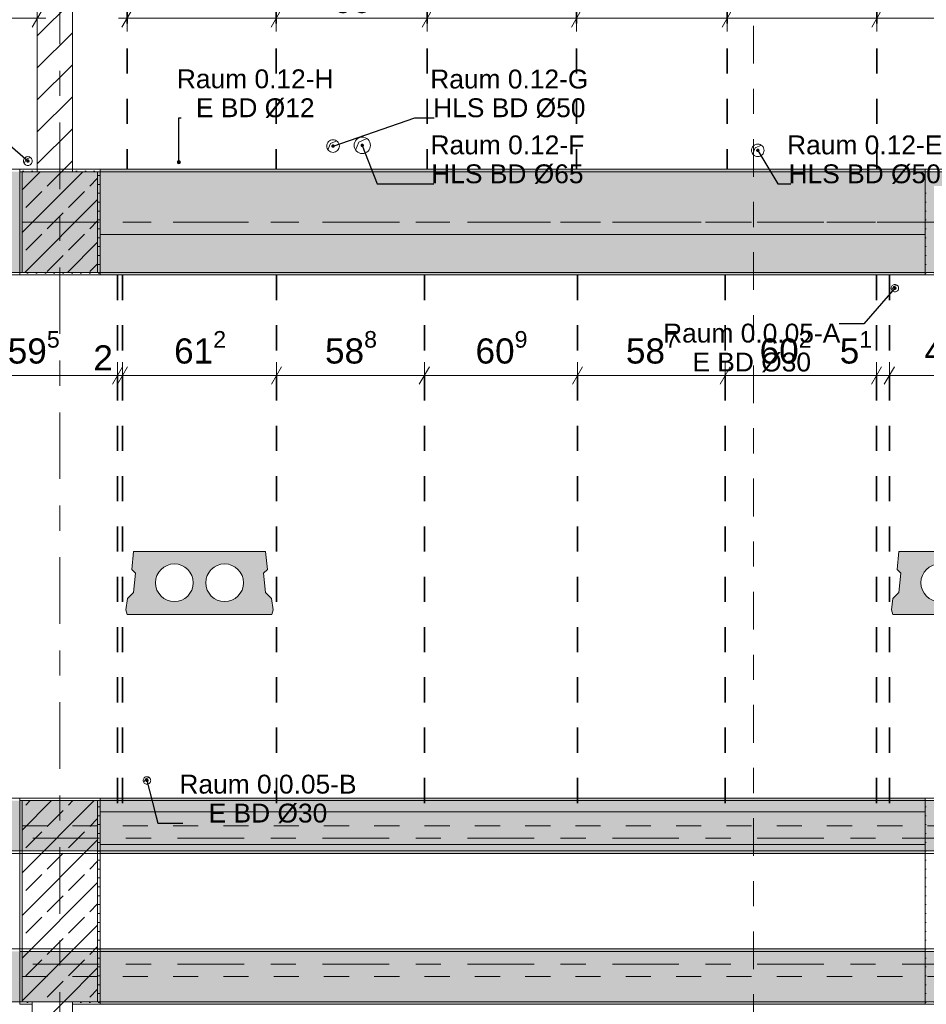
# Model space of a CAD drawing. Header units: metres. Extents: x -3.6 to 84.5, y -11 to 16.8.
# Tile 12 of 76: x 7.6 to 11.2, y 5.2 to 9.1. Entities that reach past the tile are written whole.
import ezdxf

# ---------------------------------------------------------------- set-up
doc = ezdxf.new("R2010")
doc.units = ezdxf.units.M
doc.header["$MEASUREMENT"] = 0
for name, pattern in [('Achse', [0.2, 0.1, -0.05, 0, -0.05]), ('Schnittlinie', [0.3, 0.15, -0.075, 0, -0.075]), ('Strichlinie doppelt', [0.546806, 0.264583, -0.105833, 0.070556, -0.105833]), ('Wipeout_Contour', [1, 0, -1])]:
    doc.linetypes.add(name, pattern=pattern)
for name, color, linetype in [('155 - Bemaßung_ Beschriftung.Ausbau - Deckenelemente', 7, 'Continuous'), ('201a - Marker.Schnitt - optisch Grundriss', 7, 'Continuous'), ('451 - Universal.Achsen Raster', 7, 'Continuous'), ('605 - Struktur.Wand Innen', 7, 'Continuous'), ('607 - Struktur.Stütze', 7, 'Continuous'), ('608 - Struktur.Träger', 7, 'Continuous')]:
    doc.layers.add(name, color=color, linetype=linetype)
doc.styles.add('ERSTELLTER_STIL_2', font='txt')
doc.dimstyles.new('ERSTELLTER_STIL__1', dxfattribs={"dimtxt": 0.1, "dimasz": 0.0532, "dimexe": 0.18, "dimexo": 0.0625, "dimgap": 0, "dimtad": 1, "dimtih": 1, "dimtoh": 1, "dimzin": 0, "dimdsep": 46, "dimtxsty": 'ERSTELLTER_STIL_2', "dimblk": 'ARROWHEAD_2', "dimblk1": 'ARROWHEAD_2', "dimblk2": 'ARROWHEAD_2', "dimcen": 0.09, "dimse1": 1, "dimse2": 1, "dimclrd": 7, "dimclre": 7, "dimclrt": 7, "dimazin": 0, "dimtfac": 1, "dimtdec": 4, "dimtmove": 0, "dimatfit": 3, "dimfxl": 1, "dimtolj": 1, "dimtzin": 0, "dimarcsym": 0})
doc.dimstyles.new('ERSTELLTER_STIL__8', dxfattribs={"dimtxt": 0.18, "dimasz": 0.02736, "dimexe": 0.18, "dimexo": 0.0625, "dimgap": 0, "dimtad": 0, "dimtih": 1, "dimtoh": 1, "dimdec": 4, "dimzin": 0, "dimdsep": 46, "dimcen": 0.09, "dimadec": 0, "dimazin": 0, "dimtfac": 1, "dimtdec": 4, "dimtmove": 0, "dimatfit": 3, "dimldrblk": 'ARROWHEAD_11', "dimfxl": 1, "dimtolj": 1, "dimtzin": 0, "dimarcsym": 0})
pattern_1 = [(45, (0, 0), (-0.0636396, 0.0636396), [])]
pattern_2 = [(45, (0, 0), (-0.08485281, 0.08485281), []), (45, (-0.04243, 0.04243), (-0.08485281, 0.08485281), [0.09, -0.03])]
pattern_3 = [(45, (0, 0), (-0.01767767, 0.01767767), [0, -0.025])]

# ---------------------------------------------------------------- blocks, each defined once
blk = doc.blocks.new('*D255')
at = {"layer": '155 - Bemaßung_ Beschriftung.Ausbau - Deckenelemente', "color": 7, "linetype": 'Continuous', "lineweight": 5}
for p, q in [((7.997, 9.0575), (7.997, 9.1625)), ((8.59, 9.0575), (8.59, 9.1625)), ((8.0172, 9.145), (7.9768, 9.075)), ((8.6102, 9.145), (8.5698, 9.075)), ((7.9628, 9.11), (7.997, 9.11)), ((7.997, 9.11), (8.59, 9.11))]:
    blk.add_line(p, q, dxfattribs=at)
at = {"layer": '155 - Bemaßung_ Beschriftung.Ausbau - Deckenelemente', "color": 7, "lineweight": 5, "insert": (8.1926, 9.1283), "char_height": 0.1, "attachment_point": 7, "style": 'ERSTELLTER_STIL_2'}
blk.add_mtext('\\A1;{\\pql;\\fArial|b0|i0|c0|p38;59\\fArial|b0|i0|c0|p38;\\A1{\\H.66x;\\S3^  ;}}', dxfattribs=at)
blk = doc.blocks.new('ARROWHEAD_2')
at = {"color": 0, "linetype": 'Continuous', "lineweight": 0}
for p, q in [((0, 0), (-1, 0)), ((-0.378, -0.655), (0.378, 0.655))]:
    blk.add_line(p, q, dxfattribs=at)
blk = doc.blocks.new('*D256')
at = {"layer": '155 - Bemaßung_ Beschriftung.Ausbau - Deckenelemente', "color": 7, "linetype": 'Continuous', "lineweight": 5}
for p, q in [((8.59, 9.0575), (8.59, 9.1625)), ((9.19, 9.0575), (9.19, 9.1625)), ((8.6102, 9.145), (8.5698, 9.075)), ((9.2102, 9.145), (9.1698, 9.075)), ((8.59, 9.11), (9.19, 9.11))]:
    blk.add_line(p, q, dxfattribs=at)
at = {"layer": '155 - Bemaßung_ Beschriftung.Ausbau - Deckenelemente', "color": 7, "lineweight": 5, "insert": (8.8141, 9.13), "char_height": 0.1, "attachment_point": 7, "style": 'ERSTELLTER_STIL_2'}
blk.add_mtext('\\A1;{\\pql;\\fArial|b0|i0|c0|p38;60}', dxfattribs=at)
blk = doc.blocks.new('*D257')
at = {"layer": '155 - Bemaßung_ Beschriftung.Ausbau - Deckenelemente', "color": 7, "linetype": 'Continuous', "lineweight": 5}
for p, q in [((9.19, 9.0575), (9.19, 9.1625)), ((9.784, 9.0575), (9.784, 9.1625)), ((9.2102, 9.145), (9.1698, 9.075)), ((9.8042, 9.145), (9.7638, 9.075)), ((9.19, 9.11), (9.784, 9.11))]:
    blk.add_line(p, q, dxfattribs=at)
at = {"layer": '155 - Bemaßung_ Beschriftung.Ausbau - Deckenelemente', "color": 7, "lineweight": 5, "insert": (9.3861, 9.1283), "char_height": 0.1, "attachment_point": 7, "style": 'ERSTELLTER_STIL_2'}
blk.add_mtext('\\A1;{\\pql;\\fArial|b0|i0|c0|p38;59\\fArial|b0|i0|c0|p38;\\A1{\\H.66x;\\S4^  ;}}', dxfattribs=at)
blk = doc.blocks.new('*D258')
at = {"layer": '155 - Bemaßung_ Beschriftung.Ausbau - Deckenelemente', "color": 7, "linetype": 'Continuous', "lineweight": 5}
for p, q in [((9.784, 9.0575), (9.784, 9.1625)), ((10.383, 9.0575), (10.383, 9.1625)), ((9.8042, 9.145), (9.7638, 9.075)), ((10.4032, 9.145), (10.3628, 9.075)), ((9.784, 9.11), (10.383, 9.11))]:
    blk.add_line(p, q, dxfattribs=at)
at = {"layer": '155 - Bemaßung_ Beschriftung.Ausbau - Deckenelemente', "color": 7, "lineweight": 5, "insert": (9.9826, 9.1283), "char_height": 0.1, "attachment_point": 7, "style": 'ERSTELLTER_STIL_2'}
blk.add_mtext('\\A1;{\\pql;\\fArial|b0|i0|c0|p38;59\\fArial|b0|i0|c0|p38;\\A1{\\H.66x;\\S9^  ;}}', dxfattribs=at)
blk = doc.blocks.new('*D259')
at = {"layer": '155 - Bemaßung_ Beschriftung.Ausbau - Deckenelemente', "color": 7, "linetype": 'Continuous', "lineweight": 5}
for p, q in [((10.383, 9.0575), (10.383, 9.1625)), ((10.978, 9.0575), (10.978, 9.1625)), ((10.4032, 9.145), (10.3628, 9.075)), ((10.9982, 9.145), (10.9578, 9.075)), ((10.383, 9.11), (10.978, 9.11))]:
    blk.add_line(p, q, dxfattribs=at)
at = {"layer": '155 - Bemaßung_ Beschriftung.Ausbau - Deckenelemente', "color": 7, "lineweight": 5, "insert": (10.5796, 9.1283), "char_height": 0.1, "attachment_point": 7, "style": 'ERSTELLTER_STIL_2'}
blk.add_mtext('\\A1;{\\pql;\\fArial|b0|i0|c0|p38;59\\fArial|b0|i0|c0|p38;\\A1{\\H.66x;\\S5^  ;}}', dxfattribs=at)
blk = doc.blocks.new('*D260')
at = {"layer": '155 - Bemaßung_ Beschriftung.Ausbau - Deckenelemente', "color": 7, "linetype": 'Continuous', "lineweight": 5}
for p, q in [((10.978, 9.0575), (10.978, 9.1625)), ((11.26, 9.0575), (11.26, 9.1625)), ((10.9982, 9.145), (10.9578, 9.075)), ((11.2398, 9.075), (11.2802, 9.145)), ((10.978, 9.11), (11.26, 9.11)), ((11.26, 9.11), (11.2942, 9.11))]:
    blk.add_line(p, q, dxfattribs=at)
at = {"layer": '155 - Bemaßung_ Beschriftung.Ausbau - Deckenelemente', "color": 7, "lineweight": 5, "insert": (11.0181, 9.1283), "char_height": 0.1, "attachment_point": 7, "style": 'ERSTELLTER_STIL_2'}
blk.add_mtext('\\A1;{\\pql;\\fArial|b0|i0|c0|p38;28\\fArial|b0|i0|c0|p38;\\A1{\\H.66x;\\S2^  ;}}', dxfattribs=at)
blk = doc.blocks.new('*D272')
at = {"layer": '155 - Bemaßung_ Beschriftung.Ausbau - Deckenelemente', "color": 7, "linetype": 'Continuous', "lineweight": 5}
for p, q in [((6.823, 9.0575), (6.823, 9.1625)), ((7.413, 9.0575), (7.413, 9.1625)), ((6.8432, 9.145), (6.8028, 9.075)), ((7.4332, 9.145), (7.3928, 9.075)), ((6.823, 9.11), (7.413, 9.11))]:
    blk.add_line(p, q, dxfattribs=at)
at = {"layer": '155 - Bemaßung_ Beschriftung.Ausbau - Deckenelemente', "color": 7, "lineweight": 5, "char_height": 0.1, "attachment_point": 7, "style": 'ERSTELLTER_STIL_2'}
for s, insert in [('\\A1;{\\pql;\\fArial|b0|i0|c0|p38;22\\fArial|b0|i0|c0|p38;\\A1{\\H.66x;\\S7^  ;}}', (7.1909, 9.13)), ('\\A1;{\\pql;\\fArial|b0|i0|c0|p38;59}', (6.9412, 9.13))]:
    blk.add_mtext(s, dxfattribs=dict(at, insert=insert))
blk = doc.blocks.new('*D273')
at = {"layer": '155 - Bemaßung_ Beschriftung.Ausbau - Deckenelemente', "color": 7, "linetype": 'Continuous', "lineweight": 5}
for p, q in [((7.413, 9.0575), (7.413, 9.1625)), ((7.64, 9.0575), (7.64, 9.1625)), ((7.4332, 9.145), (7.3928, 9.075)), ((7.6198, 9.075), (7.6602, 9.145)), ((7.413, 9.11), (7.64, 9.11)), ((7.64, 9.11), (7.6742, 9.11))]:
    blk.add_line(p, q, dxfattribs=at)
blk = doc.blocks.new('*D286')
at = {"layer": '155 - Bemaßung_ Beschriftung.Ausbau - Deckenelemente', "color": 7, "linetype": 'Continuous', "lineweight": 5}
for p, q in [((7.458, 4.4375), (7.458, 4.5425)), ((7.62, 4.4375), (7.62, 4.5425)), ((7.4782, 4.525), (7.4378, 4.455)), ((7.5998, 4.455), (7.6402, 4.525)), ((7.458, 4.49), (7.62, 4.49)), ((7.62, 4.49), (7.6542, 4.49))]:
    blk.add_line(p, q, dxfattribs=at)
blk = doc.blocks.new('*D300')
at = {"layer": '155 - Bemaßung_ Beschriftung.Ausbau - Deckenelemente', "color": 7, "linetype": 'Continuous', "lineweight": 5}
for p, q in [((7.3238, 7.655), (7.3642, 7.725)), ((7.3842, 7.725), (7.3438, 7.655)), ((7.364, 7.6375), (7.364, 7.7425)), ((7.9388, 7.655), (7.9792, 7.725)), ((7.9992, 7.725), (7.9588, 7.655)), ((7.959, 7.6375), (7.959, 7.7425)), ((7.364, 7.69), (7.959, 7.69))]:
    blk.add_line(p, q, dxfattribs=at)
at = {"layer": '155 - Bemaßung_ Beschriftung.Ausbau - Deckenelemente', "color": 7, "lineweight": 5, "char_height": 0.1, "attachment_point": 7, "style": 'ERSTELLTER_STIL_2'}
for s, insert in [('\\A1;{\\pql;\\fArial|b0|i0|c0|p38;59\\fArial|b0|i0|c0|p38;\\A1{\\H.66x;\\S5^  ;}}', (7.5226, 7.7083)), ('\\A1;{\\pql;\\fArial|b0|i0|c0|p38;2}', (7.8629, 7.71))]:
    blk.add_mtext(s, dxfattribs=dict(at, insert=insert))
blk = doc.blocks.new('*D301')
at = {"layer": '155 - Bemaßung_ Beschriftung.Ausbau - Deckenelemente', "color": 7, "linetype": 'Continuous', "lineweight": 5}
for p, q in [((7.9388, 7.655), (7.9792, 7.725)), ((7.9992, 7.725), (7.9588, 7.655)), ((7.959, 7.6375), (7.959, 7.7425)), ((7.979, 7.6375), (7.979, 7.7425)), ((7.959, 7.69), (7.979, 7.69))]:
    blk.add_line(p, q, dxfattribs=at)
blk = doc.blocks.new('*D302')
at = {"layer": '155 - Bemaßung_ Beschriftung.Ausbau - Deckenelemente', "color": 7, "linetype": 'Continuous', "lineweight": 5}
for p, q in [((7.9388, 7.655), (7.9792, 7.725)), ((7.9992, 7.725), (7.9588, 7.655)), ((7.979, 7.6375), (7.979, 7.7425)), ((8.6112, 7.725), (8.5708, 7.655)), ((8.591, 7.6375), (8.591, 7.7425)), ((7.979, 7.69), (8.591, 7.69))]:
    blk.add_line(p, q, dxfattribs=at)
at = {"layer": '155 - Bemaßung_ Beschriftung.Ausbau - Deckenelemente', "color": 7, "lineweight": 5, "insert": (8.1841, 7.7083), "char_height": 0.1, "attachment_point": 7, "style": 'ERSTELLTER_STIL_2'}
blk.add_mtext('\\A1;{\\pql;\\fArial|b0|i0|c0|p38;61\\fArial|b0|i0|c0|p38;\\A1{\\H.66x;\\S2^  ;}}', dxfattribs=at)
blk = doc.blocks.new('*D303')
at = {"layer": '155 - Bemaßung_ Beschriftung.Ausbau - Deckenelemente', "color": 7, "linetype": 'Continuous', "lineweight": 5}
for p, q in [((8.6112, 7.725), (8.5708, 7.655)), ((8.591, 7.6375), (8.591, 7.7425)), ((9.1992, 7.725), (9.1588, 7.655)), ((9.179, 7.6375), (9.179, 7.7425)), ((8.591, 7.69), (9.179, 7.69))]:
    blk.add_line(p, q, dxfattribs=at)
at = {"layer": '155 - Bemaßung_ Beschriftung.Ausbau - Deckenelemente', "color": 7, "lineweight": 5, "insert": (8.7841, 7.7083), "char_height": 0.1, "attachment_point": 7, "style": 'ERSTELLTER_STIL_2'}
blk.add_mtext('\\A1;{\\pql;\\fArial|b0|i0|c0|p38;58\\fArial|b0|i0|c0|p38;\\A1{\\H.66x;\\S8^  ;}}', dxfattribs=at)
blk = doc.blocks.new('*D304')
at = {"layer": '155 - Bemaßung_ Beschriftung.Ausbau - Deckenelemente', "color": 7, "linetype": 'Continuous', "lineweight": 5}
for p, q in [((9.1992, 7.725), (9.1588, 7.655)), ((9.179, 7.6375), (9.179, 7.7425)), ((9.8082, 7.725), (9.7678, 7.655)), ((9.788, 7.6375), (9.788, 7.7425)), ((9.179, 7.69), (9.788, 7.69))]:
    blk.add_line(p, q, dxfattribs=at)
at = {"layer": '155 - Bemaßung_ Beschriftung.Ausbau - Deckenelemente', "color": 7, "lineweight": 5, "insert": (9.3826, 7.7083), "char_height": 0.1, "attachment_point": 7, "style": 'ERSTELLTER_STIL_2'}
blk.add_mtext('\\A1;{\\pql;\\fArial|b0|i0|c0|p38;60\\fArial|b0|i0|c0|p38;\\A1{\\H.66x;\\S9^  ;}}', dxfattribs=at)
blk = doc.blocks.new('*D305')
at = {"layer": '155 - Bemaßung_ Beschriftung.Ausbau - Deckenelemente', "color": 7, "linetype": 'Continuous', "lineweight": 5}
for p, q in [((9.8082, 7.725), (9.7678, 7.655)), ((9.788, 7.6375), (9.788, 7.7425)), ((10.3952, 7.725), (10.3548, 7.655)), ((10.375, 7.6375), (10.375, 7.7425)), ((9.788, 7.69), (10.375, 7.69))]:
    blk.add_line(p, q, dxfattribs=at)
at = {"layer": '155 - Bemaßung_ Beschriftung.Ausbau - Deckenelemente', "color": 7, "lineweight": 5, "insert": (9.9806, 7.7083), "char_height": 0.1, "attachment_point": 7, "style": 'ERSTELLTER_STIL_2'}
blk.add_mtext('\\A1;{\\pql;\\fArial|b0|i0|c0|p38;58\\fArial|b0|i0|c0|p38;\\A1{\\H.66x;\\S7^  ;}}', dxfattribs=at)
blk = doc.blocks.new('*D306')
at = {"layer": '155 - Bemaßung_ Beschriftung.Ausbau - Deckenelemente', "color": 7, "linetype": 'Continuous', "lineweight": 5}
for p, q in [((10.3952, 7.725), (10.3548, 7.655)), ((10.375, 7.6375), (10.375, 7.7425)), ((10.9972, 7.725), (10.9568, 7.655)), ((10.977, 7.6375), (10.977, 7.7425)), ((10.375, 7.69), (10.977, 7.69))]:
    blk.add_line(p, q, dxfattribs=at)
at = {"layer": '155 - Bemaßung_ Beschriftung.Ausbau - Deckenelemente', "color": 7, "lineweight": 5, "char_height": 0.1, "attachment_point": 7, "style": 'ERSTELLTER_STIL_2'}
for s, insert in [('\\A1;{\\pql;\\fArial|b0|i0|c0|p38;60\\fArial|b0|i0|c0|p38;\\A1{\\H.66x;\\S2^  ;}}', (10.5121, 7.7083)), ('\\A1;{\\pql;\\fArial|b0|i0|c0|p38;5\\fArial|b0|i0|c0|p38;\\A1{\\H.66x;\\S1^  ;}}', (10.8308, 7.7083))]:
    blk.add_mtext(s, dxfattribs=dict(at, insert=insert))
blk = doc.blocks.new('*D307')
at = {"layer": '155 - Bemaßung_ Beschriftung.Ausbau - Deckenelemente', "color": 7, "linetype": 'Continuous', "lineweight": 5}
for p, q in [((10.9972, 7.725), (10.9568, 7.655)), ((10.977, 7.6375), (10.977, 7.7425)), ((11.0482, 7.725), (11.0078, 7.655)), ((11.028, 7.6375), (11.028, 7.7425)), ((10.977, 7.69), (11.028, 7.69))]:
    blk.add_line(p, q, dxfattribs=at)
blk = doc.blocks.new('*D308')
at = {"layer": '155 - Bemaßung_ Beschriftung.Ausbau - Deckenelemente', "color": 7, "linetype": 'Continuous', "lineweight": 5}
for p, q in [((11.0482, 7.725), (11.0078, 7.655)), ((11.028, 7.6375), (11.028, 7.7425)), ((11.4898, 7.655), (11.5302, 7.725)), ((11.51, 7.6375), (11.51, 7.7425)), ((11.028, 7.69), (11.51, 7.69)), ((11.51, 7.69), (11.5442, 7.69))]:
    blk.add_line(p, q, dxfattribs=at)
at = {"layer": '155 - Bemaßung_ Beschriftung.Ausbau - Deckenelemente', "color": 7, "lineweight": 5, "insert": (11.1681, 7.7083), "char_height": 0.1, "attachment_point": 7, "style": 'ERSTELLTER_STIL_2'}
blk.add_mtext('\\A1;{\\pql;\\fArial|b0|i0|c0|p38;48\\fArial|b0|i0|c0|p38;\\A1{\\H.66x;\\S2^  ;}}', dxfattribs=at)
blk = doc.blocks.new('ARROWHEAD_11')
at = {"color": 0, "linetype": 'Continuous', "lineweight": 0}
blk.add_line((0, 0), (-1, 0), dxfattribs=at)
at = {"color": 0, "linetype": 'Continuous', "lineweight": 0, "const_width": 0.25, "flags": 128}
blk.add_lwpolyline([(-0.125, 0, 1), (0.125, 0, 1)], format="xyb", close=True, dxfattribs=at)

msp = doc.modelspace()

# ---------------------------------------------------------------- hatches: boundary and pattern name
at = {"layer": '155 - Bemaßung_ Beschriftung.Ausbau - Deckenelemente', "linetype": 'Continuous', "lineweight": 0, "true_color": 0x575757}
h = msp.add_hatch(color=251, dxfattribs=at)
h.paths.add_polyline_path([(8.0222, 6.99), (8.0153, 6.9187), (8.0299, 6.9041), (8.0222, 6.8266), (7.9989, 6.8033), (7.9925, 6.7583), (7.9979, 6.74), (8.5721, 6.74), (8.5775, 6.7583), (8.5711, 6.8033), (8.5478, 6.8266), (8.5401, 6.9041), (8.5547, 6.9187), (8.5478, 6.99)])
h.paths.add_polyline_path([(8.11, 6.8661, 1), (8.26, 6.8661, 1)], flags=0)
h.paths.add_polyline_path([(8.31, 6.8661, 1), (8.46, 6.8661, 1)], flags=0)
h = msp.add_hatch(color=251, dxfattribs=at)
h.paths.add_polyline_path([(11.0657, 6.99), (11.0588, 6.9187), (11.0734, 6.9041), (11.0657, 6.8266), (11.0424, 6.8033), (11.036, 6.7583), (11.0414, 6.74), (11.6156, 6.74), (11.621, 6.7583), (11.6146, 6.8033), (11.5913, 6.8266), (11.5836, 6.9041), (11.5982, 6.9187), (11.5913, 6.99)])
h.paths.add_polyline_path([(11.1535, 6.8661, 1), (11.3035, 6.8661, 1)], flags=0)
h.paths.add_polyline_path([(11.3535, 6.8661, 1), (11.5035, 6.8661, 1)], flags=0)
at = {"layer": '608 - Struktur.Träger', "linetype": 'Continuous', "lineweight": 0, "true_color": 0x000000}
h = msp.add_hatch(dxfattribs=at)
h.set_pattern_fill('Gips_0001', color=18, style=0, pattern_type=2)
h.set_pattern_definition(pattern_3)
h.paths.add_polyline_path([(7.89, 8.51), (7.89, 8.5), (11.17, 8.5), (11.17, 8.51)])
h = msp.add_hatch(dxfattribs=at)
h.set_pattern_fill('Gips_0001', color=18, style=0, pattern_type=2)
h.set_pattern_definition(pattern_3)
h.paths.add_polyline_path([(7.89, 6.01), (7.89, 6), (11.17, 6), (11.17, 6.01)])
h = msp.add_hatch(dxfattribs=at)
h.set_pattern_fill('Gips_0001', color=18, style=0, pattern_type=2)
h.set_pattern_definition(pattern_3)
h.paths.add_polyline_path([(7.89, 5.8), (7.89, 5.79), (11.17, 5.79), (11.17, 5.8)])
h = msp.add_hatch(dxfattribs=at)
h.set_pattern_fill('Gips_0001', color=18, style=0, pattern_type=2)
h.set_pattern_definition(pattern_3)
h.paths.add_polyline_path([(7.89, 5.41), (7.89, 5.4), (11.17, 5.4), (11.17, 5.41)])
h = msp.add_hatch(dxfattribs=at)
h.set_pattern_fill('Gips_0001', color=18, style=0, pattern_type=2)
h.set_pattern_definition(pattern_3)
h.paths.add_polyline_path([(7.89, 5.2), (7.89, 5.19), (11.17, 5.19), (11.17, 5.2)])

# ---------------------------------------------------------------- linework, layer by layer
at = {"layer": '155 - Bemaßung_ Beschriftung.Ausbau - Deckenelemente', "color": 7, "linetype": 'Achse', "lineweight": 35}
for p, q in [((7.997, 12.99), (7.997, 8.51)), ((8.59, 12.99), (8.59, 8.51)), ((9.19, 12.99), (9.19, 8.51)), ((9.784, 12.99), (9.784, 8.51)), ((10.383, 12.99), (10.383, 8.51)), ((10.978, 12.99), (10.978, 8.51))]:
    msp.add_line(p, q, dxfattribs=at)
at = {"layer": '155 - Bemaßung_ Beschriftung.Ausbau - Deckenelemente', "color": 7, "linetype": 'Continuous', "lineweight": 5}
for p, q in [((8.806, 8.612), (8.8304, 8.6224)), ((8.9054, 8.5863), (8.919, 8.618)), ((8.919, 8.618), (8.9507, 8.6316)), ((8.7956, 8.5876), (8.806, 8.612)), ((10.4846, 8.5706), (10.495, 8.595)), ((10.495, 8.595), (10.5194, 8.6054)), ((7.5882, 8.5325), (7.5955, 8.5495)), ((7.5955, 8.5495), (7.6126, 8.5568)), ((8.1981, 8.5345), (8.2006, 8.5404)), ((8.2006, 8.5404), (8.2065, 8.5429)), ((11.0377, 8.0286), (11.044, 8.0432)), ((11.044, 8.0432), (11.0586, 8.0495)), ((8.0637, 6.0714), (8.07, 6.086)), ((8.07, 6.086), (8.0846, 6.0923))]:
    msp.add_line(p, q, dxfattribs=at)
at = {"layer": '155 - Bemaßung_ Beschriftung.Ausbau - Deckenelemente', "color": 7, "linetype": 'Continuous', "lineweight": 9, "flags": 128}
for points in [[(8.841, 8.602, 0.414214), (8.816, 8.627, 0.414214), (8.791, 8.602, 0.414214), (8.816, 8.577, 0.414214)], [(8.9645, 8.605, 0.414214), (8.932, 8.6375, 0.414214), (8.8995, 8.605, 0.414214), (8.932, 8.5725, 0.414214)], [(10.53, 8.585, 0.414214), (10.505, 8.61, 0.414214), (10.48, 8.585, 0.414214), (10.505, 8.56, 0.414214)], [(7.62, 8.5425, 0.414214), (7.6025, 8.56, 0.414214), (7.585, 8.5425, 0.414214), (7.6025, 8.525, 0.414214)], [(8.209, 8.538, 0.414214), (8.203, 8.544, 0.414214), (8.197, 8.538, 0.414214), (8.203, 8.532, 0.414214)], [(11.065, 8.0372, 0.414214), (11.05, 8.0522, 0.414214), (11.035, 8.0372, 0.414214), (11.05, 8.0222, 0.414214)], [(8.091, 6.08, 0.414214), (8.076, 6.095, 0.414214), (8.061, 6.08, 0.414214), (8.076, 6.065, 0.414214)]]:
    msp.add_lwpolyline(points, format="xyb", close=True, dxfattribs=at)
at = {"layer": '155 - Bemaßung_ Beschriftung.Ausbau - Deckenelemente', "color": 7, "linetype": 'Continuous', "lineweight": 13, "flags": 128}
for points in [[(8.0222, 6.99), (8.0153, 6.9187), (8.0299, 6.9041), (8.0222, 6.8266), (7.9989, 6.8033), (7.9925, 6.7583), (7.9979, 6.74), (8.5721, 6.74), (8.5775, 6.7583), (8.5711, 6.8033), (8.5478, 6.8266), (8.5401, 6.9041), (8.5547, 6.9187), (8.5478, 6.99)], [(11.0657, 6.99), (11.0588, 6.9187), (11.0734, 6.9041), (11.0657, 6.8266), (11.0424, 6.8033), (11.036, 6.7583), (11.0414, 6.74), (11.6156, 6.74), (11.621, 6.7583), (11.6146, 6.8033), (11.5913, 6.8266), (11.5836, 6.9041), (11.5982, 6.9187), (11.5913, 6.99)]]:
    msp.add_lwpolyline(points, close=True, dxfattribs=at)
for points in [[(8.11, 6.8661, 1), (8.26, 6.8661, 1)], [(8.31, 6.8661, 1), (8.46, 6.8661, 1)], [(11.1535, 6.8661, 1), (11.3035, 6.8661, 1)]]:
    msp.add_lwpolyline(points, format="xyb", close=True, dxfattribs=at)
at = {"layer": '451 - Universal.Achsen Raster', "color": 160, "linetype": 'Strichlinie doppelt', "lineweight": 9, "true_color": 0x3232ff}
for p, q in [((64.935, 8.3), (-3.175, 8.3)), ((64.935, 5.35), (-3.175, 5.35))]:
    msp.add_line(p, q, dxfattribs=at)
at = {"layer": '608 - Struktur.Träger', "color": 7, "linetype": 'Continuous', "lineweight": 5}
for p, q in [((7.89, 8.51), (7.89, 8.5)), ((11.17, 8.51), (7.89, 8.51)), ((11.17, 8.51), (11.17, 8.5)), ((7.89, 6.01), (7.89, 6)), ((11.17, 6.01), (7.89, 6.01)), ((11.17, 6.01), (11.17, 6)), ((7.89, 5.8), (7.89, 5.79)), ((11.17, 5.8), (11.17, 5.79)), ((11.17, 5.79), (7.89, 5.79)), ((7.89, 5.41), (7.89, 5.4)), ((11.17, 5.41), (7.89, 5.41)), ((11.17, 5.41), (11.17, 5.4)), ((7.89, 5.2), (7.89, 5.19)), ((11.17, 5.19), (7.89, 5.19)), ((11.17, 5.2), (11.17, 5.19))]:
    msp.add_line(p, q, dxfattribs=at)
at = {"layer": '608 - Struktur.Träger', "color": 7, "linetype": 'Continuous', "lineweight": 13}
for p, q in [((11.17, 8.5), (7.89, 8.5)), ((11.49, 8.5), (11.17, 8.5)), ((0.38, 6.01), (61.88, 6.01)), ((7.89, 6), (7.57, 6)), ((11.17, 6), (7.89, 6)), ((11.49, 6), (11.17, 6)), ((0.38, 5.79), (61.88, 5.79)), ((0.38, 5.41), (61.88, 5.41)), ((7.89, 5.4), (7.57, 5.4)), ((11.17, 5.4), (7.89, 5.4)), ((11.49, 5.4), (11.17, 5.4))]:
    msp.add_line(p, q, dxfattribs=at)
at = {"layer": '608 - Struktur.Träger', "color": 7, "linetype": 'Achse', "lineweight": 9}
for p, q in [((0.38, 8.3), (61.88, 8.3)), ((0.38, 5.3), (61.88, 5.3))]:
    msp.add_line(p, q, dxfattribs=at)
at = {"layer": '608 - Struktur.Träger', "color": 7, "linetype": 'Continuous', "lineweight": 13, "flags": 128}
msp.add_lwpolyline([(33.09, 5.8), (32.77, 5.8), (25.89, 5.8), (25.57, 5.8), (22.21, 5.8), (22.06, 5.8), (18.69, 5.8), (18.37, 5.8), (15.28, 5.8), (15.08, 5.8), (11.49, 5.8), (11.17, 5.8), (7.89, 5.8), (7.57, 5.8), (0.69, 5.8), (0.38, 5.8)], dxfattribs=at)

# ---------------------------------------------------------------- texts
at = {"layer": '155 - Bemaßung_ Beschriftung.Ausbau - Deckenelemente', "color": 7, "linetype": 'Continuous', "lineweight": 9, "char_height": 0.075, "style": 'ERSTELLTER_STIL_2'}
for s, insert, attachment_point, line_spacing_factor in [('\\A1;{\\pqc;\\fArial|b0|i0|c0|p38;Raum 0.12-H\\P\\pqc;\\fArial|b0|i0|c0|p38;E BD\\fArial|b0|i0|c0|p38; Ø\\fArial|b0|i0|c0|p38;12}', (8.818, 8.7141), 9, 0.920251), ('\\A1;{\\pqc;\\fArial|b0|i0|c0|p38;Raum 0.12-G\\P\\pqc;\\fArial|b0|i0|c0|p38;HLS BD\\fArial|b0|i0|c0|p38; Ø\\fArial|b0|i0|c0|p38;50}', (9.8313, 8.7141), 9, 0.913298), ('\\A1;{\\pqc;\\fArial|b0|i0|c0|p38;Raum 0.12-F\\P\\pqc;\\fArial|b0|i0|c0|p38;HLS BD\\fArial|b0|i0|c0|p38; Ø\\fArial|b0|i0|c0|p38;65}', (9.8149, 8.4515), 9, 0.920251), ('\\A1;{\\pqc;\\fArial|b0|i0|c0|p38;Raum 0.12-E\\P\\pqc;\\fArial|b0|i0|c0|p38;HLS BD\\fArial|b0|i0|c0|p38; Ø\\fArial|b0|i0|c0|p38;50}', (11.2386, 8.4515), 9, 0.920251), ('\\A1;{\\pqc;\\fArial|b0|i0|c0|p38;Raum 0.0.05-A\\P\\pqc;\\fArial|b0|i0|c0|p38;E BD\\fArial|b0|i0|c0|p38; Ø\\fArial|b0|i0|c0|p38;30}', (10.4807, 7.896), 2, 0.920251)]:
    msp.add_mtext(s, dxfattribs=dict(at, insert=insert, attachment_point=attachment_point, line_spacing_factor=line_spacing_factor))

# ---------------------------------------------------------------- dimensions: what is measured, and where the dimension line sits
at = {"layer": '155 - Bemaßung_ Beschriftung.Ausbau - Deckenelemente', "color": 7, "linetype": 'Continuous', "lineweight": 5}
for base, p1, p2, picture, middle in [((11.26, 9.11), (10.978, 12.99), (11.26, 13), '*D260', (11.2294, 9.18)), ((9.784, 9.11), (9.19, 8.51), (9.784, 12.99), '*D257', (9.5974, 9.18)), ((10.383, 9.11), (9.784, 12.99), (10.383, 12.99), '*D258', (10.1939, 9.18)), ((10.978, 9.1099822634), (10.383, 12.9899822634), (10.978, 12.9899822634), '*D259', (10.7908662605, 9.1799822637)), ((8.59, 9.11), (7.997, 8.51), (8.59, 8.51), '*D255', (8.4039, 9.18)), ((9.19, 9.11), (8.59, 8.51), (9.19, 8.51), '*D256', (8.8903, 9.18))]:
    dim = msp.add_linear_dim(base=base, p1=p1, p2=p2, dimstyle='ERSTELLTER_STIL__1', dxfattribs=at)
    dim.commit()
    dim.dimension.update_dxf_attribs({"geometry": picture, "text_midpoint": middle, "dimtype": 160})

# ---------------------------------------------------------------- leaders
at = {"layer": '155 - Bemaßung_ Beschriftung.Ausbau - Deckenelemente', "color": 7, "linetype": 'Continuous', "lineweight": 9, "annotation_type": 0, "has_hookline": 1}
for points, hookline_direction, text_width in [([(8.203, 8.538), (8.203, 8.7141), (8.2121, 8.7141)], 0, 0.6058), ([(8.816, 8.602), (9.1413, 8.7141), (9.2177, 8.7141)], 0, 0.6136), ([(7.6025, 8.5425), (7.4803, 8.6476), (7.3941, 8.6476)], 1, 0.5978), ([(8.932, 8.605), (8.9917, 8.4515), (9.217, 8.4515)], 0, 0.5978), ([(10.505, 8.585), (10.5847, 8.4515), (10.6357, 8.4515)], 0, 0.6028), ([(11.05, 8.0372), (10.9259, 7.896), (10.8286, 7.896)], 1, 0.6959)]:
    msp.add_leader(points, dimstyle='ERSTELLTER_STIL__8', dxfattribs=dict(at, hookline_direction=hookline_direction, text_width=text_width))

# ---------------------------------------------------------------- wipeouts: each hides what was drawn before it
at = {"color": 254, "linetype": 'Wipeout_Contour', "lineweight": 0, "ltscale": 53.052226}
msp.add_wipeout([(7.78, 8.5), (7.78, 13), (7.64, 13), (7.64, 8.5)], dxfattribs=at).dxf.layer = '605 - Struktur.Wand Innen'
at = {"color": 254, "linetype": 'Wipeout_Contour', "lineweight": 0, "ltscale": 50.299062}
msp.add_wipeout([(7.89, 8.09), (11.17, 8.09), (11.17, 8.25), (7.89, 8.25)], dxfattribs=at).dxf.layer = '605 - Struktur.Wand Innen'
at = {"color": 254, "linetype": 'Wipeout_Contour', "lineweight": 0, "ltscale": 30.732011}
msp.add_wipeout([(0.69, 5.825), (7.57, 5.825), (7.57, 5.955), (0.69, 5.955)], dxfattribs=at).dxf.layer = '605 - Struktur.Wand Innen'
at = {"color": 254, "linetype": 'Wipeout_Contour', "lineweight": 0, "ltscale": 44.856153}
msp.add_wipeout([(7.89, 5.825), (11.17, 5.825), (11.17, 5.955), (7.89, 5.955)], dxfattribs=at).dxf.layer = '605 - Struktur.Wand Innen'
at = {"color": 254, "linetype": 'Wipeout_Contour', "lineweight": 0, "ltscale": 33.935399}
msp.add_wipeout([(7.62, 0.7), (7.78, 0.7), (7.78, 5.2), (7.62, 5.2)], dxfattribs=at).dxf.layer = '605 - Struktur.Wand Innen'

# ---------------------------------------------------------------- next in the draw order: hatches: boundary and pattern name
at = {"layer": '605 - Struktur.Wand Innen', "linetype": 'Continuous', "lineweight": 0, "true_color": 0x000000}
h = msp.add_hatch(dxfattribs=at)
h.set_pattern_fill('MW_Ziegel_0001', color=18, style=0, pattern_type=2)
h.set_pattern_definition(pattern_1)
h.paths.add_polyline_path([(7.78, 8.5), (7.78, 13), (7.64, 13), (7.64, 8.5)])
h = msp.add_hatch(dxfattribs=at)
h.set_pattern_fill('MW_Ziegel_0001', color=18, style=0, pattern_type=2)
h.set_pattern_definition(pattern_1)
h.paths.add_polyline_path([(7.62, 0.7), (7.78, 0.7), (7.78, 5.2), (7.62, 5.2)])
at = {"layer": '607 - Struktur.Stütze', "linetype": 'Continuous', "lineweight": 0, "true_color": 0x000000}
h = msp.add_hatch(dxfattribs=at)
h.set_pattern_fill('Gips_0001', color=18, style=0, pattern_type=2)
h.set_pattern_definition(pattern_3)
h.paths.add_polyline_path([(7.57, 8.51), (7.57, 8.09), (7.89, 8.09), (7.89, 8.51), (7.78, 8.51), (7.78, 8.5), (7.88, 8.5), (7.88, 8.1), (7.58, 8.1), (7.58, 8.5), (7.64, 8.5), (7.64, 8.51)])
h = msp.add_hatch(dxfattribs=at)
h.set_pattern_fill('Beton__Stahlbeton_0001', color=18, style=0, pattern_type=2)
h.set_pattern_definition(pattern_2)
h.paths.add_polyline_path([(7.58, 8.1), (7.88, 8.1), (7.88, 8.5), (7.58, 8.5)])
h = msp.add_hatch(dxfattribs=at)
h.set_pattern_fill('Gips_0001', color=18, style=0, pattern_type=2)
h.set_pattern_definition(pattern_3)
h.paths.add_polyline_path([(11.17, 8.09), (11.48, 8.09), (11.48, 8.1), (11.18, 8.1), (11.18, 8.5), (11.26, 8.5), (11.26, 8.51), (11.17, 8.51)])
h = msp.add_hatch(dxfattribs=at)
h.set_pattern_fill('Gips_0001', color=18, style=0, pattern_type=2)
h.set_pattern_definition(pattern_3)
h.paths.add_polyline_path([(7.89, 6.01), (7.57, 6.01), (7.57, 5.19), (7.62, 5.19), (7.62, 5.2), (7.58, 5.2), (7.58, 6), (7.88, 6), (7.88, 5.2), (7.78, 5.2), (7.78, 5.19), (7.89, 5.19)])
h = msp.add_hatch(dxfattribs=at)
h.set_pattern_fill('Beton__Stahlbeton_0001', color=18, style=0, pattern_type=2)
h.set_pattern_definition(pattern_2)
h.paths.add_polyline_path([(7.58, 5.2), (7.88, 5.2), (7.88, 6), (7.58, 6)])
h = msp.add_hatch(dxfattribs=at)
h.set_pattern_fill('Gips_0001', color=18, style=0, pattern_type=2)
h.set_pattern_definition(pattern_3)
h.paths.add_polyline_path([(11.17, 6.01), (11.17, 5.19), (11.49, 5.19), (11.49, 6.01)])
h.paths.add_polyline_path([(11.18, 5.2), (11.18, 6), (11.48, 6), (11.48, 5.2)], flags=0)
at = {"layer": '608 - Struktur.Träger', "linetype": 'Continuous', "lineweight": 0, "true_color": 0x000000}
h = msp.add_hatch(dxfattribs=at)
h.set_pattern_fill('Beton__Stahlbeton_0001', color=18, style=0, pattern_type=2)
h.set_pattern_definition(pattern_2)
h.paths.add_polyline_path([(0.69, 8.5), (0.38, 8.5), (0.38, 8.1), (0.69, 8.1), (7.57, 8.1), (7.89, 8.1), (11.17, 8.1), (11.76, 8.1), (14.77, 8.1), (18.71, 8.1), (25.57, 8.1), (25.89, 8.1), (32.77, 8.1), (33.09, 8.1), (38.13, 8.1), (43.87, 8.1), (47.17, 8.1), (47.49, 8.1), (50.77, 8.1), (51.09, 8.1), (54.37, 8.1), (54.69, 8.1), (61.57, 8.1), (61.88, 8.1), (61.88, 8.5), (61.57, 8.5), (54.69, 8.5), (54.37, 8.5), (51.09, 8.5), (50.77, 8.5), (47.49, 8.5), (47.17, 8.5), (43.88, 8.5), (43.6, 8.5), (40.29, 8.5), (39.97, 8.5), (36.59, 8.5), (36.45, 8.5), (33.09, 8.5), (32.77, 8.5), (30.75, 8.5), (30.62, 8.5), (29.395, 8.5), (29.265, 8.5), (25.89, 8.5), (25.57, 8.5), (22.345, 8.5), (21.645, 8.5), (18.69, 8.5), (18.37, 8.5), (15.29, 8.5), (14.77, 8.5), (11.49, 8.5), (11.17, 8.5), (7.89, 8.5), (7.57, 8.5)])
h = msp.add_hatch(dxfattribs=at)
h.set_pattern_fill('Gips_0001', color=18, style=0, pattern_type=2)
h.set_pattern_definition(pattern_3)
h.paths.add_polyline_path([(7.89, 8.09), (11.17, 8.09), (11.17, 8.1), (7.89, 8.1)])
h = msp.add_hatch(dxfattribs=at)
h.set_pattern_fill('Beton__Stahlbeton_0001', color=18, style=0, pattern_type=2)
h.set_pattern_definition(pattern_2)
h.paths.add_polyline_path([(0.69, 6), (0.38, 6), (0.38, 5.8), (0.69, 5.8), (7.57, 5.8), (7.89, 5.8), (11.17, 5.8), (11.49, 5.8), (15.08, 5.8), (15.28, 5.8), (18.37, 5.8), (18.69, 5.8), (22.06, 5.8), (22.21, 5.8), (25.57, 5.8), (25.89, 5.8), (32.77, 5.8), (33.09, 5.8), (36.415, 5.8), (36.59, 5.8), (39.97, 5.8), (43.87, 5.8), (47.17, 5.8), (47.49, 5.8), (54.37, 5.8), (54.69, 5.8), (61.57, 5.8), (61.88, 5.8), (61.88, 6), (61.57, 6), (54.69, 6), (54.37, 6), (47.49, 6), (47.17, 6), (43.87, 6), (39.54, 6), (38.47, 6), (38.13, 6), (33.09, 6), (32.77, 6), (25.89, 6), (25.57, 6), (18.71, 6), (14.84, 6), (11.76, 6), (11.51, 6), (11.49, 6), (11.17, 6), (7.89, 6), (7.57, 6)])
h = msp.add_hatch(dxfattribs=at)
h.set_pattern_fill('Beton__Stahlbeton_0001', color=18, style=0, pattern_type=2)
h.set_pattern_definition(pattern_2)
h.paths.add_polyline_path([(0.69, 5.4), (0.38, 5.4), (0.38, 5.2), (0.69, 5.2), (7.57, 5.2), (7.89, 5.2), (11.17, 5.2), (11.49, 5.2), (15.08, 5.2), (15.28, 5.2), (18.37, 5.2), (18.69, 5.2), (22.06, 5.2), (22.21, 5.2), (25.57, 5.2), (25.89, 5.2), (29.26, 5.2), (29.39, 5.2), (32.77, 5.2), (33.09, 5.2), (36.415, 5.2), (36.59, 5.2), (39.97, 5.2), (40.29, 5.2), (43.71, 5.2), (43.87, 5.2), (47.17, 5.2), (47.49, 5.2), (50.85, 5.2), (51, 5.2), (54.37, 5.2), (54.69, 5.2), (58.06, 5.2), (58.19, 5.2), (61.57, 5.2), (61.88, 5.2), (61.88, 5.4), (61.57, 5.4), (58.19, 5.4), (58.06, 5.4), (54.69, 5.4), (54.37, 5.4), (51, 5.4), (50.85, 5.4), (47.49, 5.4), (47.17, 5.4), (43.87, 5.4), (43.71, 5.4), (40.29, 5.4), (39.97, 5.4), (36.59, 5.4), (36.415, 5.4), (33.09, 5.4), (32.77, 5.4), (29.39, 5.4), (29.26, 5.4), (25.89, 5.4), (25.57, 5.4), (22.21, 5.4), (22.06, 5.4), (18.69, 5.4), (18.37, 5.4), (15.28, 5.4), (15.08, 5.4), (11.49, 5.4), (11.17, 5.4), (7.89, 5.4), (7.57, 5.4)])

# ---------------------------------------------------------------- next in the draw order: linework, layer by layer
at = {"layer": '155 - Bemaßung_ Beschriftung.Ausbau - Deckenelemente', "color": 7, "linetype": 'Achse', "lineweight": 35}
for p, q in [((7.959, 8.09), (7.959, 5.955)), ((7.979, 8.09), (7.979, 5.955)), ((8.591, 8.09), (8.591, 5.955)), ((9.179, 8.09), (9.179, 5.955)), ((9.788, 8.09), (9.788, 5.955)), ((10.375, 8.09), (10.375, 5.955)), ((10.977, 8.09), (10.977, 5.955)), ((11.028, 8.09), (11.028, 5.955))]:
    msp.add_line(p, q, dxfattribs=at)
at = {"layer": '201a - Marker.Schnitt - optisch Grundriss', "color": 7, "linetype": 'Schnittlinie', "lineweight": 13}
msp.add_line((10.488, 14.48), (10.488, -0.78), dxfattribs=at)
at = {"layer": '451 - Universal.Achsen Raster', "color": 160, "linetype": 'Strichlinie doppelt', "lineweight": 9, "true_color": 0x3232ff}
for p, q in [((7.73, -10.585), (7.73, 16.355)), ((64.935, 5.85), (-3.175, 5.85))]:
    msp.add_line(p, q, dxfattribs=at)
at = {"layer": '605 - Struktur.Wand Innen', "color": 7, "linetype": 'Continuous', "lineweight": 18, "flags": 128}
for points in [[(7.64, 13), (7.64, 8.5)], [(7.78, 8.5), (7.78, 13)], [(7.62, 5.2), (7.62, 0.7)], [(7.78, 0.7), (7.78, 5.2)]]:
    msp.add_lwpolyline(points, dxfattribs=at)
at = {"layer": '605 - Struktur.Wand Innen', "color": 7, "linetype": 'Continuous', "lineweight": 13, "flags": 128}
for points in [[(11.17, 8.25), (7.89, 8.25)], [(7.89, 8.09), (11.17, 8.09)], [(11.17, 5.955), (7.89, 5.955)], [(7.89, 5.825), (11.17, 5.825)]]:
    msp.add_lwpolyline(points, dxfattribs=at)
at = {"layer": '607 - Struktur.Stütze', "color": 7, "linetype": 'Continuous', "lineweight": 5, "flags": 128}
for points in [[(7.64, 8.51), (7.57, 8.51), (7.57, 8.09), (7.89, 8.09), (7.89, 8.51), (7.78, 8.51)], [(11.26, 8.51), (11.17, 8.51), (11.17, 8.09), (11.48, 8.09)], [(7.78, 5.19), (7.89, 5.19), (7.89, 6.01), (7.57, 6.01), (7.57, 5.19), (7.62, 5.19)]]:
    msp.add_lwpolyline(points, dxfattribs=at)
at = {"layer": '607 - Struktur.Stütze', "color": 7, "linetype": 'Continuous', "lineweight": 13, "flags": 128}
for points in [[(7.58, 8.1), (7.88, 8.1), (7.88, 8.5), (7.58, 8.5)], [(7.58, 5.2), (7.88, 5.2), (7.88, 6), (7.58, 6)]]:
    msp.add_lwpolyline(points, close=True, dxfattribs=at)
at = {"layer": '607 - Struktur.Stütze', "color": 7, "linetype": 'Continuous', "lineweight": 5, "flags": 128}
msp.add_lwpolyline([(11.17, 6.01), (11.17, 5.19), (11.49, 5.19), (11.49, 6.01)], close=True, dxfattribs=at)
at = {"layer": '608 - Struktur.Träger', "color": 7, "linetype": 'Continuous', "lineweight": 13}
for p, q in [((0.38, 8.51), (61.88, 8.51)), ((7.89, 8.5), (7.57, 8.5)), ((0.38, 8.09), (61.88, 8.09))]:
    msp.add_line(p, q, dxfattribs=at)
at = {"layer": '608 - Struktur.Träger', "color": 7, "linetype": 'Continuous', "lineweight": 5}
for p, q in [((7.89, 8.1), (7.89, 8.09)), ((11.17, 8.09), (7.89, 8.09)), ((11.17, 8.1), (11.17, 8.09))]:
    msp.add_line(p, q, dxfattribs=at)
at = {"layer": '608 - Struktur.Träger', "color": 7, "linetype": 'Achse', "lineweight": 9}
msp.add_line((0.38, 5.9), (61.88, 5.9), dxfattribs=at)
at = {"layer": '608 - Struktur.Träger', "color": 7, "linetype": 'Continuous', "lineweight": 13, "flags": 128}
for points in [[(61.88, 8.1), (61.57, 8.1), (54.69, 8.1), (54.37, 8.1), (51.09, 8.1), (50.77, 8.1), (47.49, 8.1), (47.17, 8.1), (43.87, 8.1), (38.13, 8.1), (33.09, 8.1), (32.77, 8.1), (25.89, 8.1), (25.57, 8.1), (18.71, 8.1), (14.77, 8.1), (11.76, 8.1), (11.17, 8.1), (7.89, 8.1), (7.57, 8.1), (0.69, 8.1), (0.38, 8.1)], [(33.09, 5.2), (32.77, 5.2), (29.39, 5.2), (29.26, 5.2), (25.89, 5.2), (25.57, 5.2), (22.21, 5.2), (22.06, 5.2), (18.69, 5.2), (18.37, 5.2), (15.28, 5.2), (15.08, 5.2), (11.49, 5.2), (11.17, 5.2), (7.89, 5.2), (7.57, 5.2), (0.69, 5.2), (0.38, 5.2)]]:
    msp.add_lwpolyline(points, dxfattribs=at)

# ---------------------------------------------------------------- next in the draw order: texts
at = {"layer": '155 - Bemaßung_ Beschriftung.Ausbau - Deckenelemente', "color": 7, "linetype": 'Continuous', "lineweight": 9, "insert": (8.9095, 5.9099), "char_height": 0.075, "attachment_point": 9, "line_spacing_factor": 0.920251, "style": 'ERSTELLTER_STIL_2'}
msp.add_mtext('\\A1;{\\pqc;\\fArial|b0|i0|c0|p38;Raum 0.0.05-B\\P\\pqc;\\fArial|b0|i0|c0|p38;E BD\\fArial|b0|i0|c0|p38; Ø\\fArial|b0|i0|c0|p38;30}', dxfattribs=at)

# ---------------------------------------------------------------- next in the draw order: dimensions: what is measured, and where the dimension line sits
at = {"layer": '155 - Bemaßung_ Beschriftung.Ausbau - Deckenelemente', "color": 7, "linetype": 'Continuous', "lineweight": 5}
for base, p1, p2, picture, middle in [((7.413, 9.11), (6.823, 8.51), (7.413, 8.51), '*D272', (7.0174, 9.18)), ((7.64, 9.11), (7.413, 8.51), (7.64, 8.5), '*D273', (7.4022, 9.18)), ((7.9589889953, 7.6899822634), (7.3639889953, 5.955), (7.9589889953, 5.955), '*D300', (7.7339123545, 7.7599822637)), ((8.591, 7.69), (7.979, 5.955), (8.591, 5.955), '*D302', (8.3954, 7.76)), ((9.179, 7.69), (8.591, 5.955), (9.179, 5.955), '*D303', (8.9954, 7.76)), ((9.788, 7.69), (9.179, 5.955), (9.788, 8.09), '*D304', (9.5939, 7.76)), ((10.375, 7.69), (9.788, 8.09), (10.375, 8.09), '*D305', (10.1919, 7.76)), ((10.977, 7.69), (10.375, 8.09), (10.977, 5.955), '*D306', (10.7234, 7.76)), ((11.51, 7.69), (11.028, 8.09), (11.51, 8.09), '*D308', (11.3794, 7.76)), ((11.028, 7.69), (10.977, 5.955), (11.028, 8.09), '*D307', (11.004, 7.76)), ((7.979, 7.69), (7.959, 5.955), (7.979, 5.955), '*D301', (7.901, 7.76)), ((7.62, 4.49), (7.458, 5.19), (7.62, 5.2), '*D286', (7.4472, 4.56))]:
    dim = msp.add_linear_dim(base=base, p1=p1, p2=p2, dimstyle='ERSTELLTER_STIL__1', dxfattribs=at)
    dim.commit()
    dim.dimension.update_dxf_attribs({"geometry": picture, "text_midpoint": middle, "dimtype": 160})

# ---------------------------------------------------------------- next in the draw order: leaders
at = {"layer": '155 - Bemaßung_ Beschriftung.Ausbau - Deckenelemente', "color": 7, "linetype": 'Continuous', "lineweight": 9, "annotation_type": 0, "has_hookline": 1, "hookline_direction": 0, "text_width": 0.6902}
msp.add_leader([(8.076, 6.08), (8.1191, 5.9099), (8.2193, 5.9099)], dimstyle='ERSTELLTER_STIL__8', dxfattribs=at)

doc.saveas('drawing.dxf')
